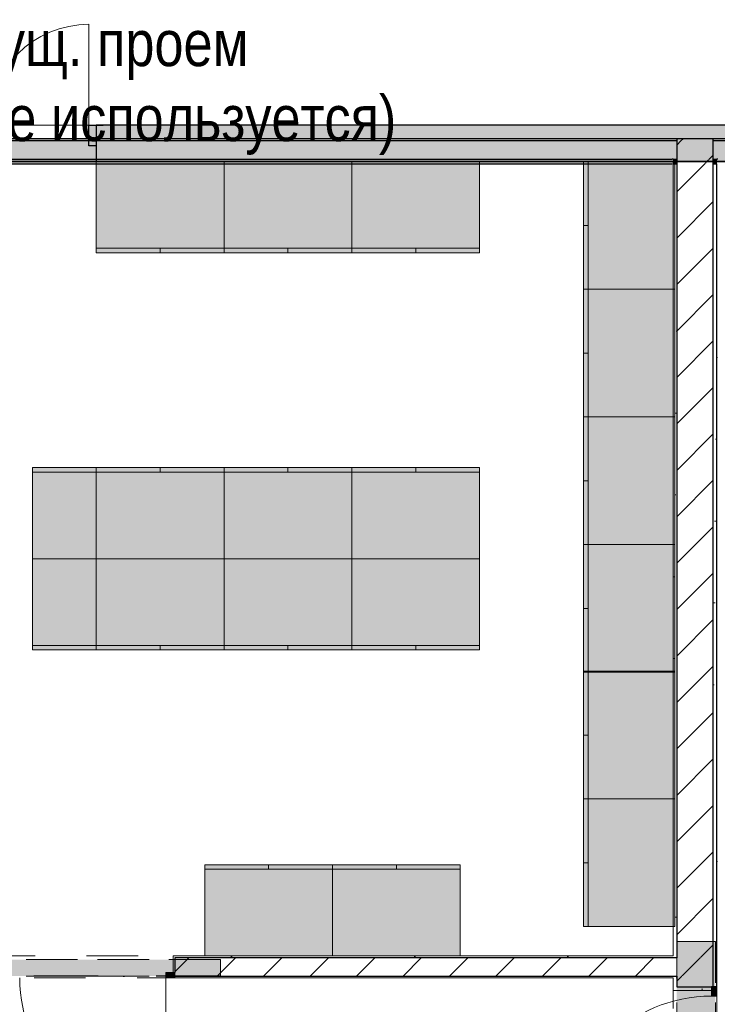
# Model space of a CAD drawing. Header units: millimetres. Extents: x -59761 to 112741, y -57975 to 46221.
# Tile 255 of 256: x 14100 to 17922, y 10355 to 15752. Entities that reach past the tile are written whole.
import ezdxf

# ---------------------------------------------------------------- set-up
doc = ezdxf.new("R2010")
doc.units = ezdxf.units.MM
for name, pattern in [('Wipeout_Contour', [1000, 0, -1000]), ('Невидимая', [391.222223, 282.222223, -109]), ('Штриховая', [564.444447, 282.222223, -282.222223]), ('Штрихпунктирная', [670.277762, 352.777767, -176.388884, 0, -141.111112])]:
    doc.linetypes.add(name, pattern=pattern)
for name, color, linetype in [('2D - Общий', 7, 'Continuous'), ('Аннотация - План мебели', 7, 'Continuous'), ('Интерьер - Мебель', 7, 'Continuous'), ('Конструктив - ГКЛ', 7, 'Continuous'), ('Конструктив - Перемычки', 7, 'Continuous'), ('Конструктив - Стена сущ для демонтажного плана', 7, 'Continuous'), ('Конструктив - Стена сущ для Кладочного плана', 7, 'Continuous'), ('Конструктив - Стены Блок 100 нов', 7, 'Continuous'), ('Конструктив - Стены Блок 200 нов', 7, 'Continuous'), ('Элемент Модели - Зона', 7, 'Continuous')]:
    doc.layers.add(name, color=color, linetype=linetype)
doc.styles.get("Standard").update_dxf_attribs({"font": 'arial.ttf'})
doc.styles.add('СГЕНЕРИР_СТИЛЬ_6', font='ARIALN.TTF')
doc.dimstyles.new('СГЕНЕРИР_СТИЛЬ__4', dxfattribs={"dimtxt": 0.18, "dimasz": 182.4, "dimexe": 0.18, "dimexo": 0.0625, "dimgap": 0.09, "dimtad": 0, "dimtih": 1, "dimtoh": 1, "dimdec": 4, "dimzin": 0, "dimdsep": 46, "dimtxsty": 'Standard', "dimcen": 0.09, "dimadec": 0, "dimazin": 0, "dimtfac": 1, "dimtdec": 4, "dimtmove": 0, "dimatfit": 3, "dimldrblk": 'ARROWHEAD_5', "dimfxl": 1, "dimtolj": 1, "dimtzin": 0, "dimarcsym": 0})
pattern_1 = [(45, (-45000, -54000), (-127.2792, 127.2792), [])]
pattern_2 = [(45, (-45000, -53650), (-111.36932, 111.36932), [0, -105, 0, -157.5]), (110, (-44650, -53650), (148.0016, 53.86817), [0, -77, 0, -133])]

# ---------------------------------------------------------------- blocks, each defined once
blk = doc.blocks.new('ARROWHEAD_5')
at = {"linetype": 'Continuous', "lineweight": 0}
blk.add_hatch(color=0, dxfattribs=at).paths.add_polyline_path([(-1, 0.2679), (0, 0), (-1, -0.2679)])
at = {"color": 0, "linetype": 'Continuous', "lineweight": 0}
blk.add_line((0, 0), (-1, 0), dxfattribs=at)

msp = doc.modelspace()

# ---------------------------------------------------------------- hatches: boundary and pattern name
at = {"layer": 'Интерьер - Мебель', "linetype": 'Continuous', "lineweight": 0}
for points in [[(14520, 14475), (15220, 14475), (15220, 14975), (14520, 14975)], [(15220, 14475), (15920, 14475), (15920, 14975), (15220, 14975)], [(15920, 14475), (16620, 14475), (16620, 14975), (15920, 14975)], [(14170, 13297.5), (14170, 12797.5), (14520, 12797.5), (14520, 13297.5)], [(15220, 13297.5), (14520, 13297.5), (14520, 12797.5), (15220, 12797.5)], [(15920, 13297.5), (15220, 13297.5), (15220, 12797.5), (15920, 12797.5)], [(16620, 13297.5), (15920, 13297.5), (15920, 12797.5), (16620, 12797.5)], [(14170, 12297.5), (14520, 12297.5), (14520, 12797.5), (14170, 12797.5)], [(15220, 12297.5), (15220, 12797.5), (14520, 12797.5), (14520, 12297.5)], [(15920, 12297.5), (15920, 12797.5), (15220, 12797.5), (15220, 12297.5)], [(16620, 12297.5), (16620, 12797.5), (15920, 12797.5), (15920, 12297.5)]]:
    msp.add_hatch(color=255, dxfattribs=at).paths.add_polyline_path(points)
at = {"layer": 'Конструктив - Стена сущ для демонтажного плана', "linetype": 'Continuous', "lineweight": 0}
msp.add_hatch(color=255, dxfattribs=at).paths.add_polyline_path([(14520, 15060), (14520, 15175), (14480, 15175), (14480, 15060)])
at = {"layer": 'Конструктив - Стена сущ для демонтажного плана', "linetype": 'Continuous', "lineweight": 15}
msp.add_hatch(color=7, dxfattribs=at).paths.add_polyline_path([(29500, 15175), (14520, 15175), (14520, 14975), (29500, 14975)])
at = {"layer": 'Конструктив - Стена сущ для Кладочного плана', "linetype": 'Continuous', "lineweight": 0}
msp.add_hatch(color=255, dxfattribs=at).paths.add_polyline_path([(14520, 15060), (14520, 15175), (14480, 15175), (14480, 15060)])

# ---------------------------------------------------------------- linework, layer by layer
at = {"layer": '2D - Общий', "color": 7, "linetype": 'Continuous', "lineweight": 15}
msp.add_line((14634.38, 14975), (13827.17, 14975), dxfattribs=at)
msp.add_line((14634.38, 14975), (13827.17, 14975), dxfattribs=at)
at = {"layer": 'Интерьер - Мебель', "color": 7, "linetype": 'Continuous', "lineweight": 15}
for p, q in [((17190, 14975), (17215, 14975)), ((17215, 14975), (17215, 14275)), ((17190, 14625), (17215, 14625)), ((14520, 14500), (15220, 14500)), ((14520, 14475), (14520, 14500)), ((14870, 14475), (14870, 14500)), ((15220, 14500), (15920, 14500)), ((15220, 14475), (15220, 14500)), ((15570, 14475), (15570, 14500)), ((15920, 14500), (16620, 14500)), ((15920, 14475), (15920, 14500)), ((16270, 14475), (16270, 14500)), ((17190, 14275), (17215, 14275)), ((17215, 14275), (17215, 13575)), ((17190, 13925), (17215, 13925)), ((17190, 13575), (17215, 13575)), ((17215, 13575), (17215, 12875)), ((14170, 13297.5), (14170, 13272.5)), ((14870, 13297.5), (14870, 13272.5)), ((15220, 13297.5), (15220, 13272.5)), ((15570, 13297.5), (15570, 13272.5)), ((15920, 13297.5), (15920, 13272.5)), ((16270, 13297.5), (16270, 13272.5)), ((16620, 13297.5), (16620, 13272.5)), ((14170, 13272.5), (14520, 13272.5)), ((15220, 13272.5), (14520, 13272.5)), ((15920, 13272.5), (15220, 13272.5)), ((16620, 13272.5), (15920, 13272.5)), ((17190, 13225), (17215, 13225)), ((17190, 12875), (17215, 12875)), ((17215, 12875), (17215, 12175)), ((17190, 12525), (17215, 12525)), ((14170, 12322.5), (14520, 12322.5)), ((14170, 12297.5), (14170, 12322.5)), ((15220, 12322.5), (14520, 12322.5)), ((14870, 12297.5), (14870, 12322.5)), ((15920, 12322.5), (15220, 12322.5)), ((15220, 12297.5), (15220, 12322.5)), ((15570, 12297.5), (15570, 12322.5)), ((16620, 12322.5), (15920, 12322.5)), ((15920, 12297.5), (15920, 12322.5)), ((16270, 12297.5), (16270, 12322.5)), ((16620, 12297.5), (16620, 12322.5)), ((17190, 12181), (17215, 12181)), ((17215, 12181), (17215, 11481)), ((17190, 11831), (17215, 11831)), ((17190, 11481), (17215, 11481)), ((17215, 11481), (17215, 10781)), ((15464.16, 11120), (15464.16, 11095)), ((15814.16, 11120), (15814.16, 11095)), ((16164.16, 11120), (16164.16, 11095)), ((16514.16, 11120), (16514.16, 11095)), ((17190, 11131), (17215, 11131)), ((15814.16, 11095), (15114.16, 11095)), ((16514.16, 11095), (15814.16, 11095))]:
    msp.add_line(p, q, dxfattribs=at)
at = {"layer": 'Интерьер - Мебель', "color": 7, "linetype": 'Continuous', "lineweight": 15, "flags": 128}
for points in [[(14520, 14475), (15220, 14475), (15220, 14975), (14520, 14975)], [(15220, 14475), (15920, 14475), (15920, 14975), (15220, 14975)], [(15920, 14475), (16620, 14475), (16620, 14975), (15920, 14975)], [(14170, 13297.5), (14520, 13297.5), (14520, 12797.5), (14170, 12797.5)], [(15220, 13297.5), (14520, 13297.5), (14520, 12797.5), (15220, 12797.5)], [(15920, 13297.5), (15220, 13297.5), (15220, 12797.5), (15920, 12797.5)], [(16620, 13297.5), (15920, 13297.5), (15920, 12797.5), (16620, 12797.5)], [(14170, 12297.5), (14520, 12297.5), (14520, 12797.5), (14170, 12797.5)], [(15220, 12297.5), (14520, 12297.5), (14520, 12797.5), (15220, 12797.5)], [(15920, 12297.5), (15220, 12297.5), (15220, 12797.5), (15920, 12797.5)], [(16620, 12297.5), (15920, 12297.5), (15920, 12797.5), (16620, 12797.5)]]:
    msp.add_lwpolyline(points, close=True, dxfattribs=at)
at = {"layer": 'Конструктив - Стена сущ для демонтажного плана', "color": 7, "linetype": 'Continuous', "lineweight": 15}
msp.add_line((14480, 15175), (14480, 15727), dxfattribs=at)
at = {"layer": 'Конструктив - Стена сущ для демонтажного плана', "color": 7, "linetype": 'Continuous', "lineweight": 30}
for p, q in [((14480, 15060), (14480, 15175)), ((14480, 15175), (14520, 15175)), ((14520, 15175), (14557, 15175)), ((14520, 15175), (14520, 15060)), ((14520, 15175), (14520, 15060)), ((14520, 15175), (14520, 15060)), ((14520, 15175), (14520, 15060)), ((14520, 15175), (14557, 15175)), ((14520, 15175), (14557, 15175)), ((14520, 15060), (14480, 15060)), ((14520, 15060), (14520, 14975)), ((14520, 15060), (14520, 14975)), ((14520, 15060), (14520, 14975)), ((14520, 14975), (14557, 14975)), ((14520, 14975), (14557, 14975)), ((14520, 14975), (14557, 14975))]:
    msp.add_line(p, q, dxfattribs=at)
at = {"layer": 'Конструктив - Стена сущ для демонтажного плана', "color": 7, "linetype": 'Continuous', "lineweight": 30, "flags": 128}
for points in [[(29700, 15175), (14520, 15175)], [(14520, 14975), (29500, 14975)]]:
    msp.add_lwpolyline(points, dxfattribs=at)
at = {"layer": 'Конструктив - Стена сущ для демонтажного плана', "color": 7, "linetype": 'Continuous', "lineweight": 15}
msp.add_arc((14480, 15175), 552, 90, 180, dxfattribs=at)
at = {"layer": 'Конструктив - Стена сущ для Кладочного плана', "color": 7, "linetype": 'Continuous', "lineweight": 15}
msp.add_line((14480, 15175), (13948, 15175), dxfattribs=at)
at = {"layer": 'Конструктив - Стена сущ для Кладочного плана', "color": 7, "linetype": 'Continuous', "lineweight": 30}
for p, q in [((14480, 15060), (14480, 15175)), ((14480, 15175), (14520, 15175)), ((14520, 15175), (14557, 15175)), ((14520, 15175), (14520, 15060)), ((14520, 15175), (14520, 15060)), ((14520, 15175), (14520, 15060)), ((14520, 15175), (14520, 15060)), ((14520, 15175), (14557, 15175)), ((14520, 15175), (14557, 15175)), ((14520, 15060), (14480, 15060)), ((14520, 15060), (14520, 14975)), ((14520, 15060), (14520, 14975)), ((14520, 15060), (14520, 14975)), ((14520, 14975), (14557, 14975)), ((14520, 14975), (14557, 14975)), ((14520, 14975), (14557, 14975))]:
    msp.add_line(p, q, dxfattribs=at)
at = {"layer": 'Конструктив - Стена сущ для Кладочного плана', "color": 7, "linetype": 'Continuous', "lineweight": 30, "flags": 128}
msp.add_lwpolyline([(29700, 15175), (14520, 15175)], dxfattribs=at)
at = {"layer": 'Конструктив - Стены Блок 100 нов', "color": 7, "linetype": 'Continuous', "lineweight": 5}
for q in [(14900.39, 10530), (14900.39, 9700)]:
    msp.add_line((14900.39, 10500), q, dxfattribs=at)
msp.add_arc((14900.39, 10500), 800, 180, 270, dxfattribs=at)
at = {"layer": 'Конструктив - Стены Блок 200 нов', "color": 7, "linetype": 'Continuous', "lineweight": 5}
msp.add_line((17920, 10400), (17890, 10400), dxfattribs=at)
msp.add_arc((17890, 9600), 800, 90, 180, dxfattribs=at)
at = {"layer": 'Элемент Модели - Зона', "color": 253, "linetype": 'Штриховая', "lineweight": 15, "flags": 128}
for points in [[(10920, 14975), (10920, 10620), (17680, 10620), (17680, 14975)], [(24060, 9320), (24060, 14975), (17920, 14975), (17920, 9320)], [(-8890, -8842.59), (-8890, -9042.59), (-8850, -9042.59), (-8850, -8700), (-8250, -8700), (-8250, -9042.59), (-300, -9042.59), (-300, -8700), (300, -8700), (300, -9042.59), (8700, -9042.59), (8700, -8700), (9300, -8700), (9300, -9042.59), (16025.03, -9042.59), (16025.03, 212.5), (16035.53, 212.5), (16035.53, 5730), (15580, 5730), (15580, 9080), (15300, 9080), (15300, 9320), (17680, 9320), (17680, 10500), (10920, 10500), (10920, 9320), (13800, 9320), (13800, 9080), (12769.68, 9080), (12769.68, -300), (3600, -300), (-8890, -300), (-8890, -350)]]:
    msp.add_lwpolyline(points, close=True, dxfattribs=at)

# ---------------------------------------------------------------- texts
at = {"layer": 'Аннотация - План мебели', "color": 7, "linetype": 'Continuous', "lineweight": 0, "insert": (13779.35, 15747.88), "char_height": 250, "attachment_point": 1, "line_spacing_factor": 0.986822, "style": 'СГЕНЕРИР_СТИЛЬ_6'}
msp.add_mtext('\\A1;{\\pql;\\fArial Narrow|b0|i0|c204|p34;Сущ. проем \\P\\pql;\\fArial Narrow|b0|i0|c204|p34;(не используется)}', dxfattribs=at)

# ---------------------------------------------------------------- leaders
at = {"layer": 'Аннотация - План мебели', "color": 7, "linetype": 'Continuous', "lineweight": 15, "annotation_type": 0, "has_hookline": 1, "hookline_direction": 0, "text_width": 2350.27}
msp.add_leader([(13473.76, 15175), (13473.76, 15747.88), (13779.26, 15747.88)], dimstyle='СГЕНЕРИР_СТИЛЬ__4', dxfattribs=at)

# ---------------------------------------------------------------- next in the draw order: wipeouts: each hides what was drawn before it
at = {"color": 254, "linetype": 'Wipeout_Contour', "lineweight": 0, "ltscale": 9961267.233224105}
msp.add_wipeout([(17700, 15087.5), (17900, 15087.5), (17900, 15100), (17700, 15100)], dxfattribs=at).dxf.layer = 'Конструктив - Стены Блок 200 нов'
at = {"color": 254, "linetype": 'Wipeout_Contour', "lineweight": 0, "ltscale": 9961316.281928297}
msp.add_wipeout([(17700, 14975), (17900, 14975), (17900, 14987.5), (17700, 14987.5)], dxfattribs=at).dxf.layer = 'Конструктив - Стены Блок 200 нов'
at = {"color": 254, "linetype": 'Wipeout_Contour', "lineweight": 0, "ltscale": 9962846.881269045}
msp.add_wipeout([(17700, 10500), (17700, 10510), (17680, 10510), (17680, 10500)], dxfattribs=at).dxf.layer = 'Конструктив - Стены Блок 200 нов'

# ---------------------------------------------------------------- next in the draw order: hatches: boundary and pattern name
at = {"layer": 'Конструктив - Стены Блок 200 нов', "linetype": 'Continuous', "lineweight": 5}
h = msp.add_hatch(dxfattribs=at)
h.set_pattern_fill('БЛОКИ_БЕТОННЫЕ_ЭФФЕКТИВН_2D', style=0, pattern_type=2)
h.set_pattern_definition(pattern_1)
h.paths.add_polyline_path([(17700, 15087.5), (17900, 15087.5), (17900, 15100), (17700, 15100)])
h = msp.add_hatch(dxfattribs=at)
h.set_pattern_fill('БЛОКИ_БЕТОННЫЕ_ЭФФЕКТИВН_2D', style=0, pattern_type=2)
h.set_pattern_definition(pattern_1)
h.paths.add_polyline_path([(17700, 14975), (17900, 14975), (17900, 14987.5), (17700, 14987.5)])

# ---------------------------------------------------------------- next in the draw order: wipeouts: each hides what was drawn before it
at = {"color": 254, "linetype": 'Wipeout_Contour', "lineweight": 0, "ltscale": 9962860.178435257}
msp.add_wipeout([(17680, 10500), (17680, 10450), (17700, 10450), (17700, 10500)], dxfattribs=at).dxf.layer = 'Конструктив - Стены Блок 200 нов'

# ---------------------------------------------------------------- next in the draw order: wipeouts: each hides what was drawn before it
at = {"color": 254, "linetype": 'Wipeout_Contour', "lineweight": 0, "ltscale": 9961291.757022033}
msp.add_wipeout([(17700, 14987.5), (17900, 14987.5), (17900, 15087.5), (17700, 15087.5)], dxfattribs=at).dxf.layer = 'Конструктив - Стены Блок 200 нов'

# ---------------------------------------------------------------- next in the draw order: hatches: boundary and pattern name
at = {"layer": 'Конструктив - ГКЛ', "linetype": 'Continuous', "lineweight": 5}
for points in [[(10900, 15087.5), (17700, 15087.5), (17700, 15100), (10900, 15100)], [(17900, 15087.5), (24080, 15087.5), (24080, 15100), (17900, 15100)]]:
    msp.add_hatch(color=9, dxfattribs=at).paths.add_polyline_path(points)
at = {"layer": 'Конструктив - Стены Блок 200 нов', "linetype": 'Continuous', "lineweight": 5}
h = msp.add_hatch(dxfattribs=at)
h.set_pattern_fill('БЛОКИ_БЕТОННЫЕ_ЭФФЕКТИВН_2D', style=0, pattern_type=2)
h.set_pattern_definition(pattern_1)
h.paths.add_polyline_path([(17700, 14987.5), (17900, 14987.5), (17900, 15087.5), (17700, 15087.5)])

# ---------------------------------------------------------------- next in the draw order: linework, layer by layer
at = {"layer": 'Конструктив - ГКЛ', "color": 7, "linetype": 'Continuous', "lineweight": 30}
for p, q in [((17700, 15087.5), (10900, 15087.5)), ((17700, 15100), (17700, 15087.5)), ((17900, 15100), (17700, 15100)), ((17700, 15100), (17700, 15087.5)), ((17900, 15087.5), (17900, 15100)), ((17900, 15087.5), (17900, 15100)), ((24080, 15087.5), (17900, 15087.5))]:
    msp.add_line(p, q, dxfattribs=at)
at = {"layer": 'Конструктив - ГКЛ', "color": 7, "linetype": 'Continuous', "lineweight": 30, "flags": 128}
msp.add_lwpolyline([(29500, 15100), (3475, 15100)], dxfattribs=at)

# ---------------------------------------------------------------- next in the draw order: wipeouts: each hides what was drawn before it
at = {"color": 254, "linetype": 'Wipeout_Contour', "lineweight": 0, "ltscale": 9961321.623997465}
msp.add_wipeout([(17700, 14963), (17900, 14963), (17900, 14975), (17700, 14975)], dxfattribs=at).dxf.layer = 'Конструктив - Стены Блок 200 нов'

# ---------------------------------------------------------------- next in the draw order: hatches: boundary and pattern name
at = {"layer": 'Конструктив - Стены Блок 200 нов', "linetype": 'Continuous', "lineweight": 5}
h = msp.add_hatch(dxfattribs=at)
h.set_pattern_fill('БЛОКИ_БЕТОННЫЕ_ЭФФЕКТИВН_2D', style=0, pattern_type=2)
h.set_pattern_definition(pattern_1)
h.paths.add_polyline_path([(17700, 14963), (17900, 14963), (17900, 14975), (17700, 14975)])

# ---------------------------------------------------------------- next in the draw order: wipeouts: each hides what was drawn before it
at = {"color": 254, "linetype": 'Wipeout_Contour', "lineweight": 0, "ltscale": 9961841.393845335}
msp.add_wipeout([(17700, 10620), (17700, 14963), (17680, 14963), (17680, 10620)], dxfattribs=at).dxf.layer = 'Конструктив - Стены Блок 200 нов'
at = {"color": 254, "linetype": 'Wipeout_Contour', "lineweight": 0, "ltscale": 9962753.728664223}
msp.add_wipeout([(17900, 14963), (17900, 10450), (17920, 10450), (17920, 14963)], dxfattribs=at).dxf.layer = 'Конструктив - Стены Блок 200 нов'

# ---------------------------------------------------------------- next in the draw order: hatches: boundary and pattern name
at = {"layer": 'Конструктив - Стены Блок 200 нов', "linetype": 'Continuous', "lineweight": 5}
h = msp.add_hatch(dxfattribs=at)
h.set_pattern_fill('ШТУКАТУРКА__ГИПС_01_000D', color=252, style=0, pattern_type=2)
h.set_pattern_definition(pattern_2)
h.paths.add_polyline_path([(17700, 10620), (17700, 14963), (17680, 14963), (17680, 10620)])
h = msp.add_hatch(dxfattribs=at)
h.set_pattern_fill('ШТУКАТУРКА__ГИПС_01_000D', color=252, style=0, pattern_type=2)
h.set_pattern_definition(pattern_2)
h.paths.add_polyline_path([(17900, 14963), (17900, 10450), (17920, 10450), (17920, 14963)])

# ---------------------------------------------------------------- next in the draw order: wipeouts: each hides what was drawn before it
at = {"color": 254, "linetype": 'Wipeout_Contour', "lineweight": 0, "ltscale": 9962798.13892416}
msp.add_wipeout([(17700, 10610), (17700, 10620), (17680, 10620), (17680, 10610)], dxfattribs=at).dxf.layer = 'Конструктив - Стены Блок 200 нов'

# ---------------------------------------------------------------- next in the draw order: wipeouts: each hides what was drawn before it
at = {"color": 254, "linetype": 'Wipeout_Contour', "lineweight": 0, "ltscale": 9962280.944041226}
msp.add_wipeout([(17900, 10610), (17900, 14963), (17700, 14963), (17700, 10610)], dxfattribs=at).dxf.layer = 'Конструктив - Стены Блок 200 нов'

# ---------------------------------------------------------------- next in the draw order: hatches: boundary and pattern name
at = {"layer": 'Интерьер - Мебель', "linetype": 'Continuous', "lineweight": 0}
for points in [[(17190, 14975), (17190, 14275), (17690, 14275), (17690, 14975)], [(17190, 14275), (17190, 13575), (17690, 13575), (17690, 14275)], [(17190, 13575), (17190, 12875), (17690, 12875), (17690, 13575)], [(17190, 12875), (17190, 12175), (17690, 12175), (17690, 12875)], [(17190, 12181), (17190, 11481), (17690, 11481), (17690, 12181)], [(17190, 11481), (17190, 10781), (17690, 10781), (17690, 11481)]]:
    msp.add_hatch(color=255, dxfattribs=at).paths.add_polyline_path(points)
at = {"layer": 'Конструктив - ГКЛ', "linetype": 'Continuous', "lineweight": 5}
for points in [[(10900, 14987.5), (17700, 14987.5), (17700, 15087.5), (10900, 15087.5)], [(17900, 14987.5), (24080, 14987.5), (24080, 15087.5), (17900, 15087.5)], [(10925, 14975), (17675, 14975), (17675, 14987.5), (10925, 14987.5)], [(10925, 14963), (17675, 14963), (17675, 14975), (10925, 14975)], [(17680, 14975), (17700, 14975), (17700, 14987.5), (17680, 14987.5)], [(17680, 14963), (17700, 14963), (17700, 14975), (17680, 14975)], [(17900, 14975), (17920, 14975), (17920, 14987.5), (17900, 14987.5)], [(17900, 14963), (17920, 14963), (17920, 14975), (17900, 14975)]]:
    msp.add_hatch(color=9, dxfattribs=at).paths.add_polyline_path(points)
at = {"layer": 'Конструктив - Стена сущ для Кладочного плана', "linetype": 'Continuous', "lineweight": 15}
msp.add_hatch(color=7, dxfattribs=at).paths.add_polyline_path([(29700, 15175), (14520, 15175), (14520, 14975), (29700, 14975)])
at = {"layer": 'Конструктив - Стены Блок 200 нов', "linetype": 'Continuous', "lineweight": 5}
h = msp.add_hatch(dxfattribs=at)
h.set_pattern_fill('БЛОКИ_БЕТОННЫЕ_ЭФФЕКТИВН_2D', style=0, pattern_type=2)
h.set_pattern_definition(pattern_1)
h.paths.add_polyline_path([(17900, 10610), (17900, 14963), (17700, 14963), (17700, 10610)])

# ---------------------------------------------------------------- next in the draw order: linework, layer by layer
at = {"layer": 'Интерьер - Мебель', "color": 7, "linetype": 'Continuous', "lineweight": 15, "flags": 128}
for points in [[(17190, 14975), (17190, 14275), (17690, 14275), (17690, 14975)], [(17190, 14275), (17190, 13575), (17690, 13575), (17690, 14275)], [(17190, 13575), (17190, 12875), (17690, 12875), (17690, 13575)], [(17190, 12875), (17190, 12175), (17690, 12175), (17690, 12875)], [(17190, 12181), (17190, 11481), (17690, 11481), (17690, 12181)], [(17190, 11481), (17190, 10781), (17690, 10781), (17690, 11481)]]:
    msp.add_lwpolyline(points, close=True, dxfattribs=at)
at = {"layer": 'Конструктив - ГКЛ', "color": 7, "linetype": 'Continuous', "lineweight": 30}
for p, q in [((17700, 15087.5), (17700, 14987.5)), ((17700, 15087.5), (17700, 14987.5)), ((17900, 14987.5), (17900, 15087.5)), ((17900, 14987.5), (17900, 15087.5)), ((10925, 14987.5), (17675, 14987.5)), ((17680, 14987.5), (17675, 14987.5)), ((17680, 14987.5), (17700, 14987.5)), ((17700, 14987.5), (17700, 14975)), ((17700, 14987.5), (17700, 14975)), ((17700, 14975), (17700, 14963)), ((17900, 14975), (17700, 14975)), ((17700, 14975), (17700, 14963)), ((17900, 14975), (17900, 14987.5)), ((17900, 14975), (17900, 14987.5)), ((17900, 14987.5), (17920, 14987.5)), ((17900, 14963), (17900, 14975)), ((17900, 14963), (17900, 14975)), ((17925, 14987.5), (17920, 14987.5))]:
    msp.add_line(p, q, dxfattribs=at)
at = {"layer": 'Конструктив - ГКЛ', "color": 7, "linetype": 'Continuous', "lineweight": 30, "flags": 128}
for points in [[(29500, 14975), (3600, 14975)], [(10925, 14975), (17675, 14975)], [(10925, 14963), (17675, 14963)], [(17680, 14975), (17700, 14975)], [(17680, 14963), (17700, 14963)], [(17900, 14975), (17920, 14975)], [(17900, 14963), (17920, 14963)]]:
    msp.add_lwpolyline(points, dxfattribs=at)
at = {"layer": 'Конструктив - Перемычки', "color": 7, "linetype": 'Невидимая', "lineweight": 0}
msp.add_line((17912, 10700), (17700, 10700), dxfattribs=at)
at = {"layer": 'Конструктив - Стена сущ для Кладочного плана', "color": 7, "linetype": 'Continuous', "lineweight": 30, "flags": 128}
msp.add_lwpolyline([(14520, 14975), (29700, 14975)], dxfattribs=at)
at = {"layer": 'Конструктив - Стены Блок 200 нов', "color": 7, "linetype": 'Continuous', "lineweight": 5, "flags": 128}
msp.add_lwpolyline([(17680, 14963), (17700, 14963)], dxfattribs=at)
at = {"layer": 'Конструктив - Стены Блок 200 нов', "color": 7, "linetype": 'Continuous', "lineweight": 30, "flags": 128}
msp.add_lwpolyline([(17900, 14963), (17920, 14963)], dxfattribs=at)

# ---------------------------------------------------------------- next in the draw order: wipeouts: each hides what was drawn before it
at = {"color": 254, "linetype": 'Wipeout_Contour', "lineweight": 0, "ltscale": 9963259.801763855}
msp.add_wipeout([(17900, 10510), (17900, 10610), (17700, 10610), (17700, 10510)], dxfattribs=at).dxf.layer = 'Конструктив - Стены Блок 200 нов'

# ---------------------------------------------------------------- next in the draw order: hatches: boundary and pattern name
at = {"layer": 'Конструктив - Стены Блок 200 нов', "linetype": 'Continuous', "lineweight": 5}
h = msp.add_hatch(dxfattribs=at)
h.set_pattern_fill('БЛОКИ_БЕТОННЫЕ_ЭФФЕКТИВН_2D', style=0, pattern_type=2)
h.set_pattern_definition(pattern_1)
h.paths.add_polyline_path([(17900, 10510), (17900, 10610), (17700, 10610), (17700, 10510)])

# ---------------------------------------------------------------- next in the draw order: linework, layer by layer
at = {"layer": 'Конструктив - Стены Блок 200 нов', "color": 7, "linetype": 'Continuous', "lineweight": 30}
for p, q in [((17700, 14963), (17700, 10610)), ((17900, 10610), (17900, 14963)), ((17700, 10610), (17680, 10610))]:
    msp.add_line(p, q, dxfattribs=at)
at = {"layer": 'Конструктив - Стены Блок 200 нов', "color": 7, "linetype": 'Continuous', "lineweight": 5, "flags": 128}
msp.add_lwpolyline([(17680, 14963), (17680, 10620)], dxfattribs=at)

# ---------------------------------------------------------------- next in the draw order: wipeouts: each hides what was drawn before it
at = {"color": 254, "linetype": 'Wipeout_Contour', "lineweight": 0, "ltscale": 12454211.4442228}
msp.add_wipeout([(17700, 10450), (17890, 10450), (17900, 10450), (17900, 10510), (17700, 10510)], dxfattribs=at).dxf.layer = 'Конструктив - Стены Блок 200 нов'

# ---------------------------------------------------------------- next in the draw order: hatches: boundary and pattern name
at = {"layer": 'Конструктив - Стены Блок 200 нов', "linetype": 'Continuous', "lineweight": 5}
h = msp.add_hatch(dxfattribs=at)
h.set_pattern_fill('БЛОКИ_БЕТОННЫЕ_ЭФФЕКТИВН_2D', style=0, pattern_type=2)
h.set_pattern_definition(pattern_1)
h.paths.add_polyline_path([(17700, 10450), (17890, 10450), (17900, 10450), (17900, 10510), (17700, 10510)])

# ---------------------------------------------------------------- next in the draw order: linework, layer by layer
at = {"layer": 'Конструктив - Стены Блок 200 нов', "color": 7, "linetype": 'Continuous', "lineweight": 30}
for p, q in [((17900, 10510), (17900, 10610)), ((17680, 10510), (17700, 10510))]:
    msp.add_line(p, q, dxfattribs=at)
at = {"layer": 'Конструктив - Стены Блок 200 нов', "color": 7, "linetype": 'Continuous', "lineweight": 5}
msp.add_line((17920, 10450), (17920, 10400), dxfattribs=at)
at = {"layer": 'Конструктив - Стены Блок 200 нов', "color": 7, "linetype": 'Continuous', "lineweight": 30, "flags": 128}
msp.add_lwpolyline([(17920, 10450), (17920, 14963)], dxfattribs=at)

# ---------------------------------------------------------------- next in the draw order: wipeouts: each hides what was drawn before it
at = {"color": 254, "linetype": 'Wipeout_Contour', "lineweight": 0, "ltscale": 12453981.45215356}
msp.add_wipeout([(17680, 10430), (17890, 10430), (17890, 10450), (17700, 10450), (17680, 10450)], dxfattribs=at).dxf.layer = 'Конструктив - Стены Блок 200 нов'

# ---------------------------------------------------------------- next in the draw order: hatches: boundary and pattern name
at = {"layer": 'Конструктив - Стены Блок 200 нов', "linetype": 'Continuous', "lineweight": 5}
h = msp.add_hatch(dxfattribs=at)
h.set_pattern_fill('ШТУКАТУРКА__ГИПС_01_000D', color=252, style=0, pattern_type=2)
h.set_pattern_definition(pattern_2)
h.paths.add_polyline_path([(17680, 10430), (17890, 10430), (17890, 10450), (17700, 10450), (17680, 10450)])
at = {"layer": 'Конструктив - Стены Блок 200 нов', "linetype": 'Continuous', "lineweight": 0}
msp.add_hatch(color=255, dxfattribs=at).paths.add_polyline_path([(17920, 10450), (17890, 10450), (17890, 10400), (17920, 10400)])

# ---------------------------------------------------------------- next in the draw order: linework, layer by layer
at = {"layer": 'Конструктив - Перемычки', "color": 7, "linetype": 'Невидимая', "lineweight": 0}
msp.add_line((17912, 9300), (17912, 10700), dxfattribs=at)
at = {"layer": 'Конструктив - Стены Блок 200 нов', "color": 7, "linetype": 'Continuous', "lineweight": 30}
for p, q in [((17700, 10510), (17700, 10450)), ((17900, 10450), (17900, 10510)), ((17700, 10450), (17890, 10450)), ((17900, 10450), (17890, 10450)), ((17900, 10450), (17890, 10450)), ((17900, 10450), (17890, 10450)), ((17920, 10450), (17900, 10450)), ((17920, 10450), (17900, 10450)), ((17920, 10450), (17900, 10450))]:
    msp.add_line(p, q, dxfattribs=at)
at = {"layer": 'Конструктив - Стены Блок 200 нов', "color": 7, "linetype": 'Continuous', "lineweight": 5}
for p, q in [((17680, 10450), (17680, 10430)), ((17680, 10450), (17680, 10430)), ((17890, 10430), (17680, 10430)), ((17890, 10430), (17680, 10430)), ((17890, 10450), (17890, 10430)), ((17890, 10400), (17890, 10450)), ((17890, 10450), (17920, 10450))]:
    msp.add_line(p, q, dxfattribs=at)
at = {"layer": 'Конструктив - Стены Блок 200 нов', "color": 7, "linetype": 'Continuous', "lineweight": 5, "flags": 128}
msp.add_lwpolyline([(17680, 10500), (17680, 10450)], dxfattribs=at)

# ---------------------------------------------------------------- next in the draw order: wipeouts: each hides what was drawn before it
at = {"color": 254, "linetype": 'Wipeout_Contour', "lineweight": 0, "ltscale": 9962822.509664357}
msp.add_wipeout([(17700, 10510), (17700, 10610), (17680, 10610), (17680, 10510)], dxfattribs=at).dxf.layer = 'Конструктив - Стены Блок 100 нов'

# ---------------------------------------------------------------- next in the draw order: wipeouts: each hides what was drawn before it
at = {"color": 254, "linetype": 'Wipeout_Contour', "lineweight": 0, "ltscale": 9957332.790873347}
msp.add_wipeout([(14950.39, 10620), (14950.39, 10610), (17680, 10610), (17680, 10620)], dxfattribs=at).dxf.layer = 'Конструктив - Стены Блок 100 нов'
at = {"color": 254, "linetype": 'Wipeout_Contour', "lineweight": 0, "ltscale": 9957381.560006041}
msp.add_wipeout([(17680, 10510), (14950.39, 10510), (14950.39, 10500), (17680, 10500)], dxfattribs=at).dxf.layer = 'Конструктив - Стены Блок 100 нов'

# ---------------------------------------------------------------- next in the draw order: hatches: boundary and pattern name
at = {"layer": 'Конструктив - Стены Блок 100 нов', "linetype": 'Continuous', "lineweight": 5}
h = msp.add_hatch(dxfattribs=at)
h.set_pattern_fill('ШТУКАТУРКА__ГИПС_01_000D', color=252, style=0, pattern_type=2)
h.set_pattern_definition(pattern_2)
h.paths.add_polyline_path([(14950.39, 10620), (14950.39, 10610), (17680, 10610), (17680, 10620)])
h = msp.add_hatch(dxfattribs=at)
h.set_pattern_fill('ШТУКАТУРКА__ГИПС_01_000D', color=252, style=0, pattern_type=2)
h.set_pattern_definition(pattern_2)
h.paths.add_polyline_path([(17680, 10510), (14950.39, 10510), (14950.39, 10500), (17680, 10500)])

# ---------------------------------------------------------------- next in the draw order: wipeouts: each hides what was drawn before it
at = {"color": 254, "linetype": 'Wipeout_Contour', "lineweight": 0, "ltscale": 12445343.93033748}
msp.add_wipeout([(14950.39, 10510), (17680, 10510), (17680, 10610), (14950.39, 10610), (14950.39, 10530)], dxfattribs=at).dxf.layer = 'Конструктив - Стены Блок 100 нов'

# ---------------------------------------------------------------- next in the draw order: hatches: boundary and pattern name
at = {"layer": 'Интерьер - Мебель', "linetype": 'Continuous', "lineweight": 0}
for points in [[(15814.16, 11120), (15114.16, 11120), (15114.16, 10620), (15814.16, 10620)], [(16514.16, 11120), (15814.16, 11120), (15814.16, 10620), (16514.16, 10620)]]:
    msp.add_hatch(color=255, dxfattribs=at).paths.add_polyline_path(points)
at = {"layer": 'Конструктив - Перемычки', "linetype": 'Continuous', "lineweight": 0}
msp.add_hatch(color=59, dxfattribs=at).paths.add_polyline_path([(17700, 9300), (17912, 9300), (17912, 10700), (17700, 10700)])
at = {"layer": 'Конструктив - Стены Блок 100 нов', "linetype": 'Continuous', "lineweight": 5}
h = msp.add_hatch(dxfattribs=at)
h.set_pattern_fill('БЛОКИ_БЕТОННЫЕ_ЭФФЕКТИВН_2D', style=0, pattern_type=2)
h.set_pattern_definition(pattern_1)
h.paths.add_polyline_path([(14950.39, 10510), (17680, 10510), (17680, 10610), (14950.39, 10610), (14950.39, 10530)])

# ---------------------------------------------------------------- next in the draw order: linework, layer by layer
at = {"layer": 'Интерьер - Мебель', "color": 7, "linetype": 'Continuous', "lineweight": 15, "flags": 128}
for points in [[(15814.16, 11120), (15114.16, 11120), (15114.16, 10620), (15814.16, 10620)], [(16514.16, 11120), (15814.16, 11120), (15814.16, 10620), (16514.16, 10620)]]:
    msp.add_lwpolyline(points, close=True, dxfattribs=at)
at = {"layer": 'Конструктив - Перемычки', "color": 7, "linetype": 'Невидимая', "lineweight": 0}
for p, q in [((17700, 9300), (17700, 10700)), ((15200.39, 10600), (15200.39, 10510))]:
    msp.add_line(p, q, dxfattribs=at)
at = {"layer": 'Конструктив - Перемычки', "color": 7, "linetype": 'Штрихпунктирная', "lineweight": 0}
msp.add_line((17700, 9300), (17700, 10700), dxfattribs=at)
at = {"layer": 'Конструктив - Стены Блок 100 нов', "color": 7, "linetype": 'Continuous', "lineweight": 5}
msp.add_line((14950.39, 10500), (14900.39, 10500), dxfattribs=at)
at = {"layer": 'Конструктив - Стены Блок 100 нов', "color": 7, "linetype": 'Continuous', "lineweight": 5, "flags": 128}
msp.add_lwpolyline([(14950.39, 10500), (17680, 10500)], dxfattribs=at)
at = {"layer": 'Конструктив - Стены Блок 200 нов', "color": 7, "linetype": 'Continuous', "lineweight": 30}
for p, q in [((17700, 10610), (17680, 10610)), ((17680, 10510), (17700, 10510))]:
    msp.add_line(p, q, dxfattribs=at)

# ---------------------------------------------------------------- next in the draw order: wipeouts: each hides what was drawn before it
at = {"color": 254, "linetype": 'Wipeout_Contour', "lineweight": 0, "ltscale": 12439881.87651137}
msp.add_wipeout([(14940.39, 10620), (14940.39, 10530), (14950.39, 10530), (14950.39, 10610), (14950.39, 10620)], dxfattribs=at).dxf.layer = 'Конструктив - Стены Блок 100 нов'

# ---------------------------------------------------------------- next in the draw order: hatches: boundary and pattern name
at = {"layer": 'Конструктив - Перемычки', "linetype": 'Continuous', "lineweight": 0}
msp.add_hatch(color=59, dxfattribs=at).paths.add_polyline_path([(15200.39, 10510), (15200.39, 10600), (13800.39, 10600), (13800.39, 10510)])
at = {"layer": 'Конструктив - Стены Блок 100 нов', "linetype": 'Continuous', "lineweight": 0}
msp.add_hatch(color=255, dxfattribs=at).paths.add_polyline_path([(14950.39, 10500), (14950.39, 10530), (14900.39, 10530), (14900.39, 10500)])

# ---------------------------------------------------------------- next in the draw order: linework, layer by layer
at = {"layer": 'Конструктив - Перемычки', "color": 7, "linetype": 'Невидимая', "lineweight": 0}
for p, q in [((15200.39, 10600), (13800.39, 10600)), ((15200.39, 10510), (13800.39, 10510))]:
    msp.add_line(p, q, dxfattribs=at)
at = {"layer": 'Конструктив - Перемычки', "color": 160, "linetype": 'Штрихпунктирная', "lineweight": 30}
msp.add_line((15200.39, 10510), (13800.39, 10510), dxfattribs=at)
at = {"layer": 'Конструктив - Стены Блок 100 нов', "color": 7, "linetype": 'Continuous', "lineweight": 5}
for p, q in [((14940.39, 10530), (14940.39, 10620)), ((14950.39, 10620), (14940.39, 10620)), ((14950.39, 10620), (14940.39, 10620)), ((14940.39, 10530), (14940.39, 10620)), ((14900.39, 10530), (14950.39, 10530)), ((14950.39, 10530), (14940.39, 10530)), ((14950.39, 10530), (14950.39, 10500)), ((14950.39, 10500), (14950.39, 10510)), ((14950.39, 10500), (14950.39, 10510)), ((14950.39, 10500), (14950.39, 10510))]:
    msp.add_line(p, q, dxfattribs=at)
at = {"layer": 'Конструктив - Стены Блок 100 нов', "color": 7, "linetype": 'Continuous', "lineweight": 30}
for p, q in [((17680, 10610), (14950.39, 10610)), ((14950.39, 10610), (14950.39, 10530)), ((14950.39, 10510), (14950.39, 10530)), ((14950.39, 10510), (14950.39, 10530)), ((14950.39, 10510), (14950.39, 10530)), ((14950.39, 10510), (17680, 10510))]:
    msp.add_line(p, q, dxfattribs=at)
at = {"layer": 'Конструктив - Стены Блок 100 нов', "color": 7, "linetype": 'Continuous', "lineweight": 5, "flags": 128}
msp.add_lwpolyline([(17680, 10620), (14950.39, 10620)], dxfattribs=at)

doc.saveas('drawing.dxf')
